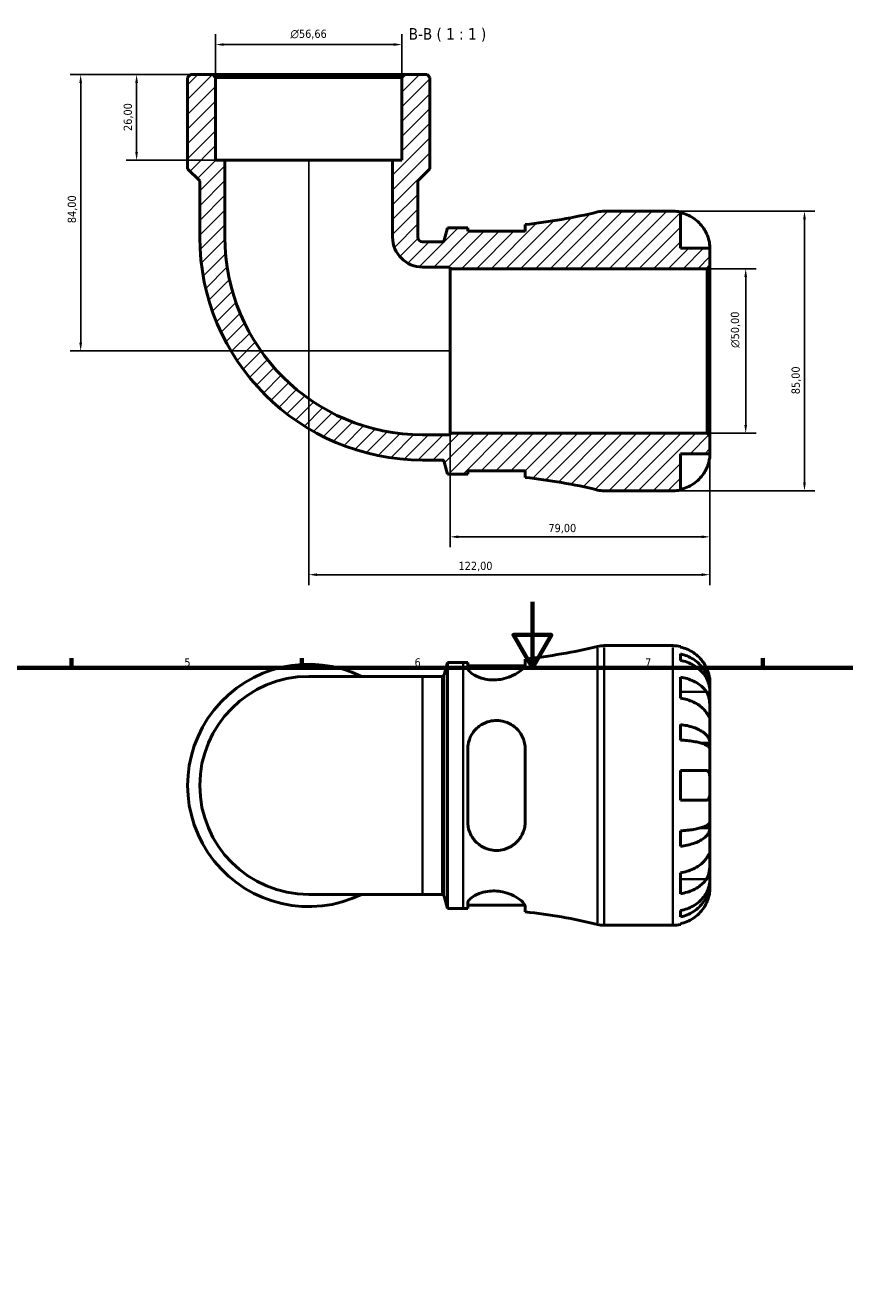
# Model space of a CAD drawing. Header units: millimetres. Extents: x 0 to 905, y 0 to 769.
# Tile 4 of 6: x 266 to 515, y 385 to 769. Entities that reach past the tile are written whole.
import ezdxf

# ---------------------------------------------------------------- set-up
doc = ezdxf.new("R2010")
doc.units = ezdxf.units.MM
for name, color, linetype, lineweight in [('Border (ISO)', 7, 'Continuous', 70), ('Dimension (ISO)', 7, 'Continuous', 25), ('Hatch (ISO)', 7, 'Continuous', 18), ('Symbol (ISO)', 7, 'Continuous', 25), ('Visible (ISO)', 7, 'Continuous', 50), ('Visible Narrow (ISO)', 7, 'Continuous', 35)]:
    doc.layers.add(name, color=color, linetype=linetype, lineweight=lineweight)
doc.styles.add('Label Text (ISO)', font='tahoma.ttf')
doc.styles.add('Note Text (ISO)', font='tahoma.ttf')
doc.dimstyles.new('Default (ISO)', dxfattribs={"dimtxt": 2.5, "dimasz": 2.5, "dimexe": 3.175, "dimexo": 0, "dimgap": 0.762, "dimtad": 1, "dimrnd": 1e-08, "dimzin": 0, "dimtxsty": 'Note Text (ISO)', "dimcen": 0.09, "dimdle": 10, "dimclrd": 256, "dimclre": 256, "dimclrt": 232, "dimazin": 0, "dimtfac": 1.40208, "dimtmove": 0, "dimatfit": 3, "dimfxl": 1, "dimtolj": 1, "dimtzin": 0, "dimlwd": -1, "dimlwe": -1, "dimarcsym": 0})

# ---------------------------------------------------------------- blocks, each defined once
blk = doc.blocks.new('Borders Default Border')
at = {"layer": 'Border (ISO)'}
for p, q in [((280.33, 574), (280.33, 576.9)), ((350.42, 574), (350.42, 576.9)), ((490.58, 574), (490.58, 576.9))]:
    blk.add_line(p, q, dxfattribs=at)
at = {"layer": 'Border (ISO)', "flags": 128}
for points in [[(420.5, 594), (420.5, 574), (414.73, 584), (426.27, 584), (420.5, 574)], [(20, 20), (20, 574), (821, 574), (821, 20), (20, 20)]]:
    blk.add_lwpolyline(points, dxfattribs=at)
at = {"layer": 'Border (ISO)', "color": 232, "true_color": 0xca0064, "char_height": 2.5, "attachment_point": 7, "style": 'Note Text (ISO)'}
for s, insert in [('5', (314.64, 574.35)), ('6', (384.66, 574.35)), ('7', (454.77, 574.4))]:
    blk.add_mtext(s, dxfattribs=dict(at, insert=insert))
blk = doc.blocks.new('*D7')
at = {"layer": 'Defpoints', "color": 0, "transparency": 16777216}
for p in [(323.3, 754.3), (300.13, 728.3), (326.98, 728.3)]:
    blk.add_point(p, dxfattribs=at)
at = {"layer": 'Dimension (ISO)', "transparency": 16777216}
for p, q in [((323.3, 754.3), (296.95, 754.3)), ((300.13, 751.8), (300.13, 730.8)), ((326.98, 728.3), (296.95, 728.3))]:
    blk.add_line(p, q, dxfattribs=at)
for points in [[(299.71, 751.8), (300.54, 751.8), (300.13, 754.3)], [(299.71, 730.8), (300.54, 730.8), (300.13, 728.3)]]:
    blk.add_solid(points, dxfattribs=at)
at = {"layer": 'Dimension (ISO)', "color": 232, "true_color": 0xca0064, "transparency": 16777216, "insert": (296.19, 737.19), "char_height": 2.5, "attachment_point": 1, "rotation": 90, "style": 'Note Text (ISO)'}
blk.add_mtext('\\A1;26,00', dxfattribs=at)
blk = doc.blocks.new('*D8')
at = {"layer": 'Defpoints', "color": 0, "transparency": 16777216}
for p in [(323.3, 754.3), (283.12, 670.3), (395.48, 670.3)]:
    blk.add_point(p, dxfattribs=at)
at = {"layer": 'Dimension (ISO)', "transparency": 16777216}
for p, q in [((323.3, 754.3), (279.95, 754.3)), ((283.12, 751.8), (283.12, 672.8)), ((395.48, 670.3), (279.95, 670.3))]:
    blk.add_line(p, q, dxfattribs=at)
for points in [[(282.71, 751.8), (283.54, 751.8), (283.12, 754.3)], [(282.71, 672.8), (283.54, 672.8), (283.12, 670.3)]]:
    blk.add_solid(points, dxfattribs=at)
at = {"layer": 'Dimension (ISO)', "color": 232, "true_color": 0xca0064, "transparency": 16777216, "insert": (279.18, 709.16), "char_height": 2.5, "attachment_point": 1, "rotation": 90, "style": 'Note Text (ISO)'}
blk.add_mtext('\\A1;84,00', dxfattribs=at)
blk = doc.blocks.new('*D9')
at = {"layer": 'Defpoints', "color": 0, "transparency": 16777216}
for p in [(473.63, 695.3), (485.35, 695.3), (473.63, 645.3)]:
    blk.add_point(p, dxfattribs=at)
at = {"layer": 'Dimension (ISO)', "transparency": 16777216}
for p, q in [((473.63, 695.3), (488.53, 695.3)), ((485.35, 647.8), (485.35, 692.8)), ((473.63, 645.3), (488.53, 645.3))]:
    blk.add_line(p, q, dxfattribs=at)
for points in [[(484.94, 692.8), (485.77, 692.8), (485.35, 695.3)], [(484.94, 647.8), (485.77, 647.8), (485.35, 645.3)]]:
    blk.add_solid(points, dxfattribs=at)
at = {"layer": 'Dimension (ISO)', "color": 232, "true_color": 0xca0064, "transparency": 16777216, "insert": (480.83, 671.25), "char_height": 2.5, "attachment_point": 1, "rotation": 90, "style": 'Note Text (ISO)'}
blk.add_mtext('\\A1;\\fAIGDT|b0|i0;\\H2.5000;\\ln\\fTahoma|b0|i0;\\H2.5000;50,00', dxfattribs=at)
blk = doc.blocks.new('*D10')
at = {"layer": 'Defpoints', "color": 0, "transparency": 16777216}
for p in [(463.23, 712.8), (463.23, 627.8), (503.23, 627.8)]:
    blk.add_point(p, dxfattribs=at)
at = {"layer": 'Dimension (ISO)', "transparency": 16777216}
for p, q in [((463.23, 712.8), (506.41, 712.8)), ((503.23, 710.3), (503.23, 630.3)), ((463.23, 627.8), (506.41, 627.8))]:
    blk.add_line(p, q, dxfattribs=at)
for points in [[(502.81, 710.3), (503.65, 710.3), (503.23, 712.8)], [(502.81, 630.3), (503.65, 630.3), (503.23, 627.8)]]:
    blk.add_solid(points, dxfattribs=at)
at = {"layer": 'Dimension (ISO)', "color": 232, "true_color": 0xca0064, "transparency": 16777216, "insert": (499.29, 657.16), "char_height": 2.5, "attachment_point": 1, "rotation": 90, "style": 'Note Text (ISO)'}
blk.add_mtext('\\A1;85,00', dxfattribs=at)
blk = doc.blocks.new('*D11')
at = {"layer": 'Defpoints', "color": 0, "transparency": 16777216}
for p in [(352.48, 728.3), (474.48, 644.45), (352.48, 602.3)]:
    blk.add_point(p, dxfattribs=at)
at = {"layer": 'Dimension (ISO)', "transparency": 16777216}
for p, q in [((352.48, 728.3), (352.48, 599.13)), ((474.48, 644.45), (474.48, 599.13)), ((471.98, 602.3), (354.98, 602.3))]:
    blk.add_line(p, q, dxfattribs=at)
for points in [[(354.98, 602.72), (354.98, 601.89), (352.48, 602.3)], [(471.98, 602.72), (471.98, 601.89), (474.48, 602.3)]]:
    blk.add_solid(points, dxfattribs=at)
at = {"layer": 'Dimension (ISO)', "color": 232, "true_color": 0xca0064, "transparency": 16777216, "insert": (398.03, 606.24), "char_height": 2.5, "attachment_point": 1, "style": 'Note Text (ISO)'}
blk.add_mtext('\\A1;122,00', dxfattribs=at)
blk = doc.blocks.new('*D12')
at = {"layer": 'Defpoints', "color": 0, "transparency": 16777216}
for p in [(395.48, 644.81), (474.48, 644.45), (395.48, 613.81)]:
    blk.add_point(p, dxfattribs=at)
at = {"layer": 'Dimension (ISO)', "transparency": 16777216}
for p, q in [((395.48, 644.81), (395.48, 610.63)), ((474.48, 644.45), (474.48, 610.63)), ((471.98, 613.81), (397.98, 613.81))]:
    blk.add_line(p, q, dxfattribs=at)
for points in [[(397.98, 614.23), (397.98, 613.39), (395.48, 613.81)], [(471.98, 614.23), (471.98, 613.39), (474.48, 613.81)]]:
    blk.add_solid(points, dxfattribs=at)
at = {"layer": 'Dimension (ISO)', "color": 232, "true_color": 0xca0064, "transparency": 16777216, "insert": (425.36, 617.74), "char_height": 2.5, "attachment_point": 1, "style": 'Note Text (ISO)'}
blk.add_mtext('\\A1;79,00', dxfattribs=at)
blk = doc.blocks.new('*D13')
at = {"layer": 'Defpoints', "color": 0, "transparency": 16777216}
for p in [(324.15, 763.45), (324.15, 753.45), (380.81, 753.45)]:
    blk.add_point(p, dxfattribs=at)
at = {"layer": 'Dimension (ISO)', "transparency": 16777216}
for p, q in [((324.15, 753.45), (324.15, 766.63)), ((380.81, 753.45), (380.81, 766.63)), ((378.31, 763.45), (326.65, 763.45))]:
    blk.add_line(p, q, dxfattribs=at)
for points in [[(326.65, 763.87), (326.65, 763.04), (324.15, 763.45)], [(378.31, 763.87), (378.31, 763.04), (380.81, 763.45)]]:
    blk.add_solid(points, dxfattribs=at)
at = {"layer": 'Dimension (ISO)', "color": 232, "true_color": 0xca0064, "transparency": 16777216, "insert": (346.91, 767.98), "char_height": 2.5, "attachment_point": 1, "style": 'Note Text (ISO)'}
blk.add_mtext('\\A1;\\fAIGDT|b0|i0;\\H2.5000;\\ln\\fTahoma|b0|i0;\\H2.5000;56,66', dxfattribs=at)

msp = doc.modelspace()

# ---------------------------------------------------------------- hatches: boundary and pattern name
at = {"layer": 'Hatch (ISO)'}
h = msp.add_hatch(dxfattribs=at)
h.set_pattern_fill('ANSI31', color=256, scale=25.4, style=0)
h.set_pattern_definition([(45, (0, 0), (-2.245064, 2.245064), [])])
edge = h.paths.add_edge_path()
edge.add_line((400.815, 633.903), (418.315, 633.903))
edge.add_line((418.315, 633.903), (418.315, 631.877))
edge.add_ellipse((399.43, 458.48), major_axis=(18.885, 173.397), ratio=1, start_angle=352.65432, end_angle=360, ccw=False)
edge.add_ellipse((442.323, 636.303), major_axis=(-1.993, -8.263), ratio=1, start_angle=0, end_angle=13.56137)
edge.add_line((442.323, 627.803), (463.23, 627.803))
edge.add_ellipse((463.23, 639.053), major_axis=(0, -11.25), ratio=1, start_angle=0, end_angle=11.53696)
edge.add_line((465.48, 628.03), (465.48, 639.053))
edge.add_line((465.48, 639.053), (474.48, 639.053))
edge.add_line((474.48, 639.053), (474.48, 644.453))
edge.add_line((474.48, 644.453), (473.63, 645.303))
edge.add_line((473.63, 645.303), (395.48, 645.303))
edge.add_line((395.48, 645.303), (395.48, 644.808))
edge.add_line((395.48, 644.808), (387.106, 644.808))
edge.add_ellipse((387.106, 704.929), major_axis=(0, -60.121), ratio=1, start_angle=270, end_angle=360, ccw=False)
edge.add_line((326.985, 704.929), (326.985, 728.303))
edge.add_line((326.985, 728.303), (324.152, 728.303))
edge.add_line((324.152, 728.303), (324.152, 753.453))
edge.add_line((324.152, 753.453), (323.302, 754.303))
edge.add_line((323.302, 754.303), (316.504, 754.303))
edge.add_line((316.504, 754.303), (315.654, 753.453))
edge.add_line((315.654, 753.453), (315.654, 725.703))
edge.add_line((315.654, 725.703), (319.336, 722.02))
edge.add_line((319.336, 722.02), (319.336, 704.929))
edge.add_ellipse((387.106, 704.929), major_axis=(-67.77, 0), ratio=1, start_angle=0, end_angle=90)
edge.add_line((387.106, 637.159), (393.028, 637.159))
edge.add_ellipse((393.028, 636.479), major_axis=(0, 0.68), ratio=1, start_angle=285, end_angle=360, ccw=False)
edge.add_line((393.685, 636.655), (394.69, 632.903))
edge.add_line((394.69, 632.903), (399.43, 632.903))
edge.add_ellipse((399.43, 458.48), major_axis=(0, 174.422), ratio=1, start_angle=359.54504, end_angle=360, ccw=False)
edge.add_line((400.815, 632.897), (400.815, 633.903))
edge = h.paths.add_edge_path()
edge.add_line((418.315, 706.703), (400.815, 706.703))
edge.add_line((400.815, 706.703), (400.815, 707.708))
edge.add_ellipse((399.43, 882.125), major_axis=(1.385, -174.417), ratio=1, start_angle=359.54504, end_angle=360, ccw=False)
edge.add_line((399.43, 707.703), (394.69, 707.703))
edge.add_line((394.69, 707.703), (393.685, 703.95))
edge.add_ellipse((393.028, 704.126), major_axis=(0.657, -0.176), ratio=1, start_angle=285, end_angle=360, ccw=False)
edge.add_line((393.028, 703.446), (387.106, 703.446))
edge.add_ellipse((387.106, 704.929), major_axis=(0, -1.482), ratio=1, start_angle=270, end_angle=360, ccw=False)
edge.add_line((385.624, 704.929), (385.624, 722.02))
edge.add_line((385.624, 722.02), (389.307, 725.703))
edge.add_line((389.307, 725.703), (389.307, 753.453))
edge.add_line((389.307, 753.453), (388.457, 754.303))
edge.add_line((388.457, 754.303), (381.658, 754.303))
edge.add_line((381.658, 754.303), (380.808, 753.453))
edge.add_line((380.808, 753.453), (380.808, 728.303))
edge.add_line((380.808, 728.303), (377.975, 728.303))
edge.add_line((377.975, 728.303), (377.975, 704.929))
edge.add_ellipse((387.106, 704.929), major_axis=(-9.131, 0), ratio=1, start_angle=0, end_angle=90)
edge.add_line((387.106, 695.798), (395.48, 695.798))
edge.add_line((395.48, 695.798), (395.48, 695.303))
edge.add_line((395.48, 695.303), (473.63, 695.303))
edge.add_line((473.63, 695.303), (474.48, 696.153))
edge.add_line((474.48, 696.153), (474.48, 701.553))
edge.add_line((474.48, 701.553), (465.48, 701.553))
edge.add_line((465.48, 701.553), (465.48, 712.575))
edge.add_ellipse((463.23, 701.553), major_axis=(2.25, 11.023), ratio=1, start_angle=0, end_angle=11.53696)
edge.add_line((463.23, 712.803), (442.323, 712.803))
edge.add_ellipse((442.323, 704.303), major_axis=(0, 8.5), ratio=1, start_angle=0, end_angle=13.56137)
edge.add_ellipse((399.43, 882.125), major_axis=(40.9, -169.559), ratio=1, start_angle=352.65432, end_angle=360, ccw=False)
edge.add_line((418.315, 708.728), (418.315, 706.703))

# ---------------------------------------------------------------- linework, layer by layer
at = {"layer": 'Visible (ISO)'}
for p, q in [((316.504, 754.303), (315.654, 753.453)), ((323.302, 754.303), (316.504, 754.303)), ((324.152, 753.453), (323.302, 754.303)), ((381.658, 754.303), (323.302, 754.303)), ((381.658, 754.303), (380.808, 753.453)), ((388.457, 754.303), (381.658, 754.303)), ((389.307, 753.453), (388.457, 754.303)), ((315.654, 753.453), (315.654, 725.703)), ((324.152, 728.303), (324.152, 753.453)), ((324.152, 753.453), (380.808, 753.453)), ((380.808, 753.453), (380.808, 728.303)), ((389.307, 725.703), (389.307, 753.453)), ((326.985, 728.303), (324.152, 728.303)), ((326.985, 704.929), (326.985, 728.303)), ((377.975, 728.303), (326.985, 728.303)), ((380.808, 728.303), (377.975, 728.303)), ((377.975, 728.303), (377.975, 704.929)), ((315.654, 725.703), (319.336, 722.02)), ((385.624, 722.02), (389.307, 725.703)), ((319.336, 722.02), (319.336, 704.929)), ((385.624, 704.929), (385.624, 722.02)), ((463.23, 712.803), (442.323, 712.803)), ((465.48, 701.553), (465.48, 712.575)), ((418.315, 708.728), (418.315, 706.703)), ((394.69, 707.703), (393.685, 703.95)), ((399.43, 707.703), (394.69, 707.703)), ((400.815, 706.703), (400.815, 707.708)), ((418.315, 706.703), (400.815, 706.703)), ((393.028, 703.446), (387.106, 703.446)), ((474.48, 701.553), (465.48, 701.553)), ((474.48, 696.153), (474.48, 701.553)), ((387.106, 695.798), (395.48, 695.798)), ((395.48, 695.798), (395.48, 695.303)), ((395.48, 695.303), (473.63, 695.303)), ((395.48, 645.303), (395.48, 695.303)), ((473.63, 695.303), (474.48, 696.153)), ((473.63, 695.303), (473.63, 645.303)), ((474.48, 644.453), (474.48, 696.153)), ((395.48, 644.808), (387.106, 644.808)), ((473.63, 645.303), (395.48, 645.303)), ((395.48, 645.303), (395.48, 644.808)), ((474.48, 644.453), (473.63, 645.303)), ((474.48, 639.053), (474.48, 644.453)), ((465.48, 628.03), (465.48, 639.053)), ((465.48, 639.053), (474.48, 639.053)), ((387.106, 637.159), (393.028, 637.159)), ((393.685, 636.655), (394.69, 632.903)), ((394.69, 632.903), (399.43, 632.903)), ((400.815, 633.903), (418.315, 633.903)), ((400.815, 632.897), (400.815, 633.903)), ((418.315, 633.903), (418.315, 631.877)), ((442.323, 627.803), (463.23, 627.803)), ((442.323, 580.738), (463.23, 580.738)), ((465.48, 580.511), (465.48, 580.27)), ((465.48, 578.195), (465.48, 576.25)), ((393.685, 571.886), (394.69, 575.638)), ((394.69, 500.838), (394.69, 575.638)), ((394.69, 575.638), (399.43, 575.638)), ((400.815, 575.643), (400.815, 573.99)), ((400.815, 574.638), (418.221, 574.638)), ((418.315, 575.055), (418.315, 576.663)), ((387.106, 571.382), (352.48, 571.382)), ((387.106, 571.382), (393.028, 571.382)), ((465.48, 571.141), (465.48, 564.777)), ((474.48, 567.477), (474.48, 569.488)), ((474.48, 567.477), (474.445, 567.477)), ((474.48, 566.712), (474.48, 567.477)), ((474.48, 560.335), (474.48, 566.712)), ((474.48, 551.115), (474.48, 560.335)), ((465.48, 556.733), (465.48, 552.039)), ((474.48, 551.115), (471.751, 551.115)), ((474.48, 549.267), (474.48, 551.115)), ((400.815, 549.238), (400.815, 527.238)), ((418.315, 527.238), (418.315, 549.238)), ((474.48, 538.238), (474.48, 549.267)), ((465.48, 542.738), (465.48, 533.738)), ((474.48, 527.209), (474.48, 538.238)), ((474.48, 525.361), (474.48, 527.209)), ((465.48, 524.437), (465.48, 519.743)), ((474.48, 525.361), (471.751, 525.361)), ((474.48, 516.141), (474.48, 525.361)), ((474.48, 509.764), (474.48, 516.141)), ((465.48, 511.698), (465.48, 505.335)), ((474.48, 508.999), (474.445, 508.999)), ((474.48, 508.999), (474.48, 509.764)), ((474.48, 506.988), (474.48, 508.999)), ((352.48, 505.094), (387.106, 505.094)), ((387.106, 505.094), (393.028, 505.094)), ((393.685, 504.59), (394.69, 500.838)), ((394.69, 500.838), (399.43, 500.838)), ((400.815, 502.486), (400.815, 500.832)), ((400.815, 501.838), (418.221, 501.838)), ((418.315, 499.813), (418.315, 501.421)), ((465.48, 500.226), (465.48, 498.281)), ((465.48, 496.205), (465.48, 495.965)), ((442.323, 495.738), (463.23, 495.738))]:
    msp.add_line(p, q, dxfattribs=at)
for centre, radius, start, end in [((399.43, 882.125), 174.422, 276.2157, 283.56137), ((442.323, 704.303), 8.5, 90, 103.56137), ((463.23, 701.553), 11.25, 78.46304, 90), ((387.106, 704.929), 67.77, 180, 270), ((387.106, 704.929), 60.121, 180, 270), ((387.106, 704.929), 9.131, 180, 270), ((387.106, 704.929), 1.482, 180, 270), ((393.028, 704.126), 0.68, 270, 345), ((399.43, 882.125), 174.422, 270, 270.45496), ((393.028, 636.479), 0.68, 15, 90), ((399.43, 458.48), 174.422, 89.54504, 90), ((399.43, 458.48), 174.422, 76.43863, 83.7843), ((442.323, 636.303), 8.5, 256.43863, 270), ((463.23, 639.053), 11.25, 270, 281.53696), ((399.43, 750.06), 174.422, 276.2157, 283.56137), ((442.323, 572.238), 8.5, 90, 103.56137), ((463.23, 569.488), 11.25, 78.46304, 90), ((352.48, 538.238), 36.826, 64.15807, 295.84193), ((399.43, 750.06), 174.422, 270, 270.45496), ((352.48, 538.238), 33.144, 90, 270), ((393.028, 572.062), 0.68, 270, 345), ((393.028, 504.414), 0.68, 15, 90), ((399.43, 326.416), 174.422, 89.54504, 90), ((399.43, 326.416), 174.422, 76.43863, 83.7843), ((442.323, 504.238), 8.5, 256.43863, 270), ((463.23, 506.988), 11.25, 270, 281.53696)]:
    msp.add_arc(centre, radius, start, end, dxfattribs=at)
for points, knots in [([(465.48, 712.335), (466.2, 712.187), (466.903, 711.965), (468.166, 711.44), (468.841, 711.086), (470.099, 710.242), (470.683, 709.753), (471.666, 708.766), (472.155, 708.178), (472.897, 707.061), (473.18, 706.553), (473.413, 706.053)], [0.21343841, 0.21343841, 0.21343841, 0.21343841, 0.41559978, 0.41559978, 0.62400044, 0.62400044, 0.8324011, 0.8324011, 1.04178819, 1.04178819, 1.20124236, 1.20124236, 1.20124236, 1.20124236]), ([(473.413, 706.053), (473.51, 705.844), (473.602, 705.632), (473.771, 705.21), (473.849, 705), (474.007, 704.53), (474.084, 704.273), (474.265, 703.578), (474.342, 703.168), (474.445, 702.426), (474.465, 702.116), (474.482, 701.671), (474.48, 701.553), (474.48, 701.553)], [-0.72877811, -0.72877811, -0.72877811, -0.72877811, -0.65864576, -0.65864576, -0.58948737, -0.58948737, -0.50282865, -0.50282865, -0.34782332, -0.34782332, -0.17870564, -0.17870564, 0, 0, 0, 0]), ([(474.48, 639.053), (474.48, 639.053), (474.481, 638.999), (474.476, 638.777), (474.471, 638.597), (474.429, 638.054), (474.382, 637.655), (474.229, 636.887), (474.15, 636.562), (473.972, 635.963), (473.883, 635.698), (473.677, 635.151), (473.56, 634.871), (473.426, 634.581), (473.42, 634.567), (473.413, 634.553)], [-3.12621297, -3.12621297, -3.12621297, -3.12621297, -3.00592131, -3.00592131, -2.87295675, -2.87295675, -2.69789372, -2.69789372, -2.58338701, -2.58338701, -2.49547573, -2.49547573, -2.40310236, -2.40310236, -2.39831682, -2.39831682, -2.39831682, -2.39831682]), ([(473.413, 634.553), (473.18, 634.052), (472.897, 633.544), (472.155, 632.428), (471.666, 631.839), (470.683, 630.853), (470.099, 630.364), (468.841, 629.52), (468.166, 629.165), (466.903, 628.64), (466.2, 628.418), (465.48, 628.27)], [5.50227189, 5.50227189, 5.50227189, 5.50227189, 5.66172607, 5.66172607, 5.87111315, 5.87111315, 6.07951382, 6.07951382, 6.28791448, 6.28791448, 6.49007585, 6.49007585, 6.49007585, 6.49007585]), ([(473.413, 573.988), (473.18, 574.488), (472.897, 574.997), (472.155, 576.113), (471.666, 576.701), (470.683, 577.688), (470.099, 578.177), (468.841, 579.021), (468.166, 579.376), (466.903, 579.901), (466.2, 580.123), (465.48, 580.27)], [5.50227189, 5.50227189, 5.50227189, 5.50227189, 5.66172607, 5.66172607, 5.87111315, 5.87111315, 6.07951382, 6.07951382, 6.28791448, 6.28791448, 6.49007585, 6.49007585, 6.49007585, 6.49007585]), ([(465.48, 578.195), (466.201, 578.052), (466.906, 577.836), (468.171, 577.328), (468.845, 576.985), (470.104, 576.17), (470.688, 575.697), (471.67, 574.744), (472.159, 574.176), (473.001, 572.952), (473.355, 572.297), (473.887, 571.049), (474.115, 570.34), (474.411, 568.893), (474.48, 568.154), (474.48, 567.477)], [0.2134337, 0.2134337, 0.2134337, 0.2134337, 0.41601, 0.41601, 0.6243485, 0.6243485, 0.832687, 0.832687, 1.0415719, 1.0415719, 1.2504568, 1.2504568, 1.4601279, 1.4601279, 1.6697991, 1.6697991, 1.6697991, 1.6697991]), ([(418.315, 575.055), (418.315, 574.889), (418.262, 574.705), (417.953, 574.106), (417.549, 573.65), (416.386, 572.689), (415.609, 572.183), (413.863, 571.328), (412.922, 570.969), (411.149, 570.527), (410.366, 570.399), (408.821, 570.293), (408.08, 570.308), (406.481, 570.475), (405.658, 570.655), (403.905, 571.212), (403.053, 571.63), (401.699, 572.522), (401.216, 572.996), (400.871, 573.625), (400.815, 573.814), (400.815, 573.99)], [-3.0728185, -3.0728185, -3.0728185, -3.0728185, -2.8979189, -2.8979189, -2.5471906, -2.5471906, -2.1792349, -2.1792349, -1.8502715, -1.8502715, -1.6094546, -1.6094546, -1.384018, -1.384018, -1.1093647, -1.1093647, -0.7386253, -0.7386253, -0.3505366, -0.3505366, -0.1706275, -0.1706275, -0.1706275, -0.1706275]), ([(474.48, 566.712), (474.48, 567.314), (474.411, 567.972), (474.115, 569.26), (473.887, 569.89), (473.355, 571.001), (473.001, 571.584), (472.159, 572.673), (471.67, 573.179), (470.688, 574.027), (470.104, 574.448), (468.845, 575.174), (468.171, 575.479), (466.906, 575.931), (466.201, 576.123), (465.48, 576.25)], [5.0161165, 5.0161165, 5.0161165, 5.0161165, 5.2257877, 5.2257877, 5.4354588, 5.4354588, 5.6443437, 5.6443437, 5.8532286, 5.8532286, 6.0615671, 6.0615671, 6.2699056, 6.2699056, 6.472482, 6.472482, 6.472482, 6.472482]), ([(474.48, 569.488), (474.48, 569.488), (474.481, 569.542), (474.476, 569.764), (474.471, 569.943), (474.429, 570.487), (474.382, 570.886), (474.229, 571.653), (474.15, 571.979), (473.972, 572.578), (473.883, 572.843), (473.677, 573.39), (473.56, 573.669), (473.426, 573.959), (473.42, 573.974), (473.413, 573.988)], [-3.12621297, -3.12621297, -3.12621297, -3.12621297, -3.00592131, -3.00592131, -2.87295675, -2.87295675, -2.69789372, -2.69789372, -2.58338701, -2.58338701, -2.49547573, -2.49547573, -2.40310236, -2.40310236, -2.39831682, -2.39831682, -2.39831682, -2.39831682]), ([(465.48, 571.141), (466.2, 571.037), (466.903, 570.88), (468.166, 570.509), (468.841, 570.258), (470.099, 569.661), (470.683, 569.315), (471.666, 568.618), (472.155, 568.201), (472.897, 567.412), (473.18, 567.053), (473.413, 566.699)], [0.21343841, 0.21343841, 0.21343841, 0.21343841, 0.41559978, 0.41559978, 0.62400044, 0.62400044, 0.8324011, 0.8324011, 1.04178819, 1.04178819, 1.20124236, 1.20124236, 1.20124236, 1.20124236]), ([(473.413, 566.699), (473.472, 566.61), (473.529, 566.516), (473.705, 566.199), (473.815, 565.959), (474.014, 565.425), (474.101, 565.131), (474.275, 564.384), (474.344, 563.924), (474.444, 562.892), (474.465, 562.331), (474.482, 561.256), (474.48, 560.756), (474.48, 560.335)], [-0.72474413, -0.72474413, -0.72474413, -0.72474413, -0.68292689, -0.68292689, -0.58946764, -0.58946764, -0.49014387, -0.49014387, -0.34933517, -0.34933517, -0.17856496, -0.17856496, 0, 0, 0, 0]), ([(473.413, 560.335), (473.18, 560.689), (472.897, 561.048), (472.155, 561.838), (471.666, 562.254), (470.683, 562.951), (470.099, 563.297), (468.841, 563.894), (468.166, 564.145), (466.903, 564.516), (466.2, 564.673), (465.48, 564.777)], [5.50227189, 5.50227189, 5.50227189, 5.50227189, 5.66172607, 5.66172607, 5.87111315, 5.87111315, 6.07951382, 6.07951382, 6.28791448, 6.28791448, 6.49007585, 6.49007585, 6.49007585, 6.49007585]), ([(400.815, 549.238), (400.815, 549.698), (400.851, 550.157), (401.09, 551.659), (401.445, 552.663), (402.557, 554.611), (403.361, 555.528), (405.094, 556.817), (405.945, 557.263), (407.589, 557.795), (408.338, 557.935), (409.87, 558.017), (410.633, 557.955), (412.337, 557.596), (413.239, 557.235), (415.116, 556.115), (416.021, 555.267), (417.391, 553.321), (417.874, 552.231), (418.25, 550.467), (418.315, 549.856), (418.315, 549.238)], [-3.0432113, -3.0432113, -3.0432113, -3.0432113, -2.8981948, -2.8981948, -2.5610378, -2.5610378, -2.1775655, -2.1775655, -1.8826405, -1.8826405, -1.6526804, -1.6526804, -1.4206498, -1.4206498, -1.1178902, -1.1178902, -0.7201261, -0.7201261, -0.3378687, -0.3378687, -0.1434595, -0.1434595, -0.1434595, -0.1434595]), ([(474.48, 560.335), (474.48, 560.094), (474.48, 559.881), (474.478, 559.507), (474.476, 559.353), (474.454, 559.087), (474.43, 559.013), (474.33, 559.022), (474.257, 559.097), (474.079, 559.336), (473.991, 559.464), (473.787, 559.767), (473.674, 559.938), (473.505, 560.195), (473.46, 560.264), (473.413, 560.335)], [0, 0, 0, 0, 0.10230486, 0.10230486, 0.2116531, 0.2116531, 0.35868741, 0.35868741, 0.49861539, 0.49861539, 0.59613895, 0.59613895, 0.69034298, 0.69034298, 0.72355027, 0.72355027, 0.72355027, 0.72355027]), ([(465.48, 556.733), (466.201, 556.658), (466.906, 556.545), (468.171, 556.279), (468.845, 556.099), (470.104, 555.672), (470.688, 555.424), (471.67, 554.924), (472.159, 554.626), (473.001, 553.985), (473.355, 553.641), (473.887, 552.987), (474.115, 552.616), (474.411, 551.857), (474.48, 551.469), (474.48, 551.115)], [0.2134337, 0.2134337, 0.2134337, 0.2134337, 0.41601, 0.41601, 0.6243485, 0.6243485, 0.832687, 0.832687, 1.0415719, 1.0415719, 1.2504568, 1.2504568, 1.4601279, 1.4601279, 1.6697991, 1.6697991, 1.6697991, 1.6697991]), ([(474.48, 549.267), (474.48, 549.442), (474.411, 549.633), (474.115, 550.007), (473.887, 550.191), (473.355, 550.513), (473.001, 550.683), (472.159, 550.999), (471.67, 551.146), (470.688, 551.393), (470.104, 551.515), (468.845, 551.726), (468.171, 551.814), (466.906, 551.946), (466.201, 552.002), (465.48, 552.039)], [5.0161165, 5.0161165, 5.0161165, 5.0161165, 5.2257877, 5.2257877, 5.4354588, 5.4354588, 5.6443437, 5.6443437, 5.8532286, 5.8532286, 6.0615671, 6.0615671, 6.2699056, 6.2699056, 6.472482, 6.472482, 6.472482, 6.472482]), ([(465.48, 542.738), (466.2, 542.738), (466.903, 542.738), (468.166, 542.738), (468.841, 542.738), (470.099, 542.738), (470.683, 542.738), (471.666, 542.738), (472.155, 542.738), (472.897, 542.738), (473.18, 542.738), (473.413, 542.738)], [0.21343841, 0.21343841, 0.21343841, 0.21343841, 0.41559978, 0.41559978, 0.62400044, 0.62400044, 0.8324011, 0.8324011, 1.04178819, 1.04178819, 1.20124236, 1.20124236, 1.20124236, 1.20124236]), ([(473.413, 542.738), (473.485, 542.738), (473.554, 542.73), (473.73, 542.686), (473.829, 542.635), (474.016, 542.475), (474.099, 542.36), (474.273, 541.997), (474.344, 541.714), (474.445, 540.968), (474.465, 540.492), (474.482, 539.421), (474.48, 538.832), (474.48, 538.238)], [-0.71968867, -0.71968867, -0.71968867, -0.71968867, -0.66913349, -0.66913349, -0.58448293, -0.58448293, -0.49008499, -0.49008499, -0.34765985, -0.34765985, -0.17827673, -0.17827673, 0, 0, 0, 0]), ([(474.48, 538.238), (474.48, 537.837), (474.481, 537.438), (474.476, 536.624), (474.471, 536.217), (474.429, 535.352), (474.382, 534.928), (474.229, 534.373), (474.15, 534.195), (473.972, 533.956), (473.883, 533.878), (473.677, 533.769), (473.56, 533.741), (473.426, 533.738), (473.42, 533.738), (473.413, 533.738)], [-3.12621297, -3.12621297, -3.12621297, -3.12621297, -3.00592131, -3.00592131, -2.87295675, -2.87295675, -2.69789372, -2.69789372, -2.58338701, -2.58338701, -2.49547573, -2.49547573, -2.40310236, -2.40310236, -2.39831682, -2.39831682, -2.39831682, -2.39831682]), ([(473.413, 533.738), (473.18, 533.738), (472.897, 533.738), (472.155, 533.738), (471.666, 533.738), (470.683, 533.738), (470.099, 533.738), (468.841, 533.738), (468.166, 533.738), (466.903, 533.738), (466.2, 533.738), (465.48, 533.738)], [5.50227189, 5.50227189, 5.50227189, 5.50227189, 5.66172607, 5.66172607, 5.87111315, 5.87111315, 6.07951382, 6.07951382, 6.28791448, 6.28791448, 6.49007585, 6.49007585, 6.49007585, 6.49007585]), ([(418.315, 527.238), (418.315, 526.683), (418.262, 526.133), (417.953, 524.516), (417.549, 523.501), (416.386, 521.643), (415.609, 520.809), (413.863, 519.549), (412.922, 519.088), (411.149, 518.597), (410.366, 518.488), (408.821, 518.488), (408.08, 518.583), (406.481, 518.999), (405.658, 519.359), (403.905, 520.46), (403.053, 521.281), (401.699, 523.219), (401.216, 524.348), (400.871, 526.101), (400.815, 526.667), (400.815, 527.238)], [-3.0728185, -3.0728185, -3.0728185, -3.0728185, -2.8979189, -2.8979189, -2.5471906, -2.5471906, -2.1792349, -2.1792349, -1.8502715, -1.8502715, -1.6094546, -1.6094546, -1.384018, -1.384018, -1.1093647, -1.1093647, -0.7386253, -0.7386253, -0.3505366, -0.3505366, -0.1706275, -0.1706275, -0.1706275, -0.1706275]), ([(465.48, 524.437), (466.201, 524.474), (466.906, 524.53), (468.171, 524.661), (468.845, 524.75), (470.104, 524.961), (470.688, 525.083), (471.67, 525.33), (472.159, 525.477), (473.001, 525.793), (473.355, 525.963), (473.887, 526.285), (474.115, 526.469), (474.411, 526.843), (474.48, 527.034), (474.48, 527.209)], [0.2134337, 0.2134337, 0.2134337, 0.2134337, 0.41601, 0.41601, 0.6243485, 0.6243485, 0.832687, 0.832687, 1.0415719, 1.0415719, 1.2504568, 1.2504568, 1.4601279, 1.4601279, 1.6697991, 1.6697991, 1.6697991, 1.6697991]), ([(474.48, 525.361), (474.48, 525.007), (474.411, 524.619), (474.115, 523.86), (473.887, 523.489), (473.355, 522.835), (473.001, 522.491), (472.159, 521.85), (471.67, 521.552), (470.688, 521.052), (470.104, 520.804), (468.845, 520.377), (468.171, 520.197), (466.906, 519.931), (466.201, 519.818), (465.48, 519.743)], [5.0161165, 5.0161165, 5.0161165, 5.0161165, 5.2257877, 5.2257877, 5.4354588, 5.4354588, 5.6443437, 5.6443437, 5.8532286, 5.8532286, 6.0615671, 6.0615671, 6.2699056, 6.2699056, 6.472482, 6.472482, 6.472482, 6.472482]), ([(465.48, 511.698), (466.2, 511.803), (466.903, 511.96), (468.166, 512.331), (468.841, 512.582), (470.099, 513.179), (470.683, 513.525), (471.666, 514.222), (472.155, 514.638), (472.897, 515.428), (473.18, 515.787), (473.413, 516.141)], [0.21343841, 0.21343841, 0.21343841, 0.21343841, 0.41559978, 0.41559978, 0.62400044, 0.62400044, 0.8324011, 0.8324011, 1.04178819, 1.04178819, 1.20124236, 1.20124236, 1.20124236, 1.20124236]), ([(473.413, 516.141), (473.472, 516.23), (473.529, 516.316), (473.705, 516.584), (473.815, 516.75), (474.014, 517.046), (474.101, 517.172), (474.275, 517.398), (474.344, 517.465), (474.444, 517.451), (474.465, 517.337), (474.482, 516.895), (474.48, 516.562), (474.48, 516.141)], [-0.72474413, -0.72474413, -0.72474413, -0.72474413, -0.68292689, -0.68292689, -0.58946764, -0.58946764, -0.49014387, -0.49014387, -0.34933517, -0.34933517, -0.17856496, -0.17856496, 0, 0, 0, 0]), ([(474.48, 516.141), (474.48, 515.9), (474.48, 515.632), (474.478, 515.034), (474.476, 514.702), (474.454, 513.891), (474.43, 513.405), (474.33, 512.454), (474.257, 511.999), (474.079, 511.265), (473.991, 510.979), (473.787, 510.454), (473.674, 510.215), (473.505, 509.922), (473.46, 509.848), (473.413, 509.777)], [0, 0, 0, 0, 0.10230486, 0.10230486, 0.2116531, 0.2116531, 0.35868741, 0.35868741, 0.49861539, 0.49861539, 0.59613895, 0.59613895, 0.69034298, 0.69034298, 0.72355027, 0.72355027, 0.72355027, 0.72355027]), ([(473.413, 509.777), (473.18, 509.423), (472.897, 509.064), (472.155, 508.274), (471.666, 507.858), (470.683, 507.161), (470.099, 506.815), (468.841, 506.218), (468.166, 505.967), (466.903, 505.596), (466.2, 505.439), (465.48, 505.335)], [5.50227189, 5.50227189, 5.50227189, 5.50227189, 5.66172607, 5.66172607, 5.87111315, 5.87111315, 6.07951382, 6.07951382, 6.28791448, 6.28791448, 6.49007585, 6.49007585, 6.49007585, 6.49007585]), ([(465.48, 500.226), (466.201, 500.353), (466.906, 500.545), (468.171, 500.997), (468.845, 501.302), (470.104, 502.028), (470.688, 502.449), (471.67, 503.297), (472.159, 503.803), (473.001, 504.891), (473.355, 505.475), (473.887, 506.586), (474.115, 507.216), (474.411, 508.504), (474.48, 509.162), (474.48, 509.764)], [0.2134337, 0.2134337, 0.2134337, 0.2134337, 0.41601, 0.41601, 0.6243485, 0.6243485, 0.832687, 0.832687, 1.0415719, 1.0415719, 1.2504568, 1.2504568, 1.4601279, 1.4601279, 1.6697991, 1.6697991, 1.6697991, 1.6697991]), ([(474.48, 508.999), (474.48, 508.322), (474.411, 507.583), (474.115, 506.136), (473.887, 505.427), (473.355, 504.179), (473.001, 503.524), (472.159, 502.3), (471.67, 501.732), (470.688, 500.779), (470.104, 500.306), (468.845, 499.491), (468.171, 499.148), (466.906, 498.64), (466.201, 498.424), (465.48, 498.281)], [5.0161165, 5.0161165, 5.0161165, 5.0161165, 5.2257877, 5.2257877, 5.4354588, 5.4354588, 5.6443437, 5.6443437, 5.8532286, 5.8532286, 6.0615671, 6.0615671, 6.2699056, 6.2699056, 6.472482, 6.472482, 6.472482, 6.472482]), ([(400.815, 502.486), (400.815, 502.628), (400.851, 502.779), (401.09, 503.303), (401.445, 503.706), (402.557, 504.563), (403.361, 505.018), (405.094, 505.669), (405.945, 505.898), (407.589, 506.136), (408.338, 506.18), (409.87, 506.13), (410.633, 506.036), (412.337, 505.682), (413.239, 505.385), (415.116, 504.579), (416.021, 504.037), (417.391, 502.988), (417.874, 502.48), (418.25, 501.812), (418.315, 501.605), (418.315, 501.421)], [-3.0432113, -3.0432113, -3.0432113, -3.0432113, -2.8981948, -2.8981948, -2.5610378, -2.5610378, -2.1775655, -2.1775655, -1.8826405, -1.8826405, -1.6526804, -1.6526804, -1.4206498, -1.4206498, -1.1178902, -1.1178902, -0.7201261, -0.7201261, -0.3378687, -0.3378687, -0.1434595, -0.1434595, -0.1434595, -0.1434595]), ([(473.413, 502.488), (473.485, 502.643), (473.554, 502.799), (473.73, 503.22), (473.829, 503.483), (474.016, 504.035), (474.099, 504.319), (474.273, 505.006), (474.344, 505.385), (474.445, 506.109), (474.465, 506.423), (474.482, 506.87), (474.48, 506.988), (474.48, 506.988)], [-0.71968867, -0.71968867, -0.71968867, -0.71968867, -0.66913349, -0.66913349, -0.58448293, -0.58448293, -0.49008499, -0.49008499, -0.34765985, -0.34765985, -0.17827673, -0.17827673, 0, 0, 0, 0]), ([(465.48, 496.205), (466.2, 496.353), (466.903, 496.575), (468.166, 497.1), (468.841, 497.455), (470.099, 498.299), (470.683, 498.788), (471.666, 499.774), (472.155, 500.363), (472.897, 501.479), (473.18, 501.988), (473.413, 502.488)], [0.21343841, 0.21343841, 0.21343841, 0.21343841, 0.41559978, 0.41559978, 0.62400044, 0.62400044, 0.8324011, 0.8324011, 1.04178819, 1.04178819, 1.20124236, 1.20124236, 1.20124236, 1.20124236])]:
    msp.add_open_spline(points, degree=3, knots=knots, dxfattribs=at)
for points in [[(418.221, 706.703), (418.283, 706.852), (418.315, 706.991), (418.315, 707.12)], [(418.315, 633.485), (418.315, 633.614), (418.283, 633.754), (418.221, 633.903)]]:
    msp.add_open_spline(points, degree=3, dxfattribs=at)
at = {"layer": 'Visible Narrow (ISO)'}
for p, q in [((440.33, 496.495), (440.33, 579.981)), ((442.323, 580.215), (442.323, 496.261)), ((463.23, 496.261), (463.23, 580.215)), ((399.43, 501.298), (399.43, 575.178)), ((387.106, 505.502), (387.106, 570.974)), ((393.028, 505.502), (393.028, 570.974)), ((393.685, 571.471), (393.685, 505.004)), ((473.016, 566.699), (465.877, 566.699)), ((473.016, 509.777), (465.877, 509.777))]:
    msp.add_line(p, q, dxfattribs=at)

# ---------------------------------------------------------------- block references
msp.add_blockref('Borders Default Border', (0, 0))

# ---------------------------------------------------------------- texts
at = {"layer": 'Symbol (ISO)', "insert": (382.864, 764.303), "char_height": 3.5, "attachment_point": 7, "style": 'Label Text (ISO)'}
msp.add_mtext('B-B ( 1 : 1 )', dxfattribs=at)

# ---------------------------------------------------------------- dimensions: what is measured, and where the dimension line sits
at = {"layer": 'Dimension (ISO)'}
for base, p1, p2, angle, picture, middle in [((324.152, 763.453), (380.808, 753.453), (324.152, 753.453), 180, '*D13', (352.48, 763.453)), ((485.352, 695.303), (473.63, 645.303), (473.63, 695.303), 90, '*D9', (485.352, 676.803))]:
    dim = msp.add_linear_dim(base=base, p1=p1, p2=p2, angle=angle, text='\\fAIGDT|b0|i0;\\H2.5000;\\ln\\fTahoma|b0|i0;\\H2.5000;<>', dimstyle='Default (ISO)', override={"dimdec": 2, "dimtp": 0, "dimtm": 0, "dimtdec": 2, "dimtofl": 0, "dimatfit": 1}, dxfattribs=at)
    dim.commit()
    dim.dimension.update_dxf_attribs({"geometry": picture, "text_midpoint": middle, "dimtype": 160})
for base, p1, p2, angle, picture, middle in [((283.122, 670.303), (323.302, 754.303), (395.48, 670.303), 270, '*D8', (283.122, 713.303)), ((300.127, 728.303), (323.302, 754.303), (326.985, 728.303), 270, '*D7', (300.127, 741.303)), ((352.48, 602.303), (474.48, 644.453), (352.48, 728.303), 180, '*D11', (402.98, 602.303)), ((503.23, 627.803), (463.23, 712.803), (463.23, 627.803), 90, '*D10', (503.23, 661.303)), ((395.48, 613.809), (474.48, 644.453), (395.48, 644.808), 180, '*D12', (429.48, 613.809))]:
    dim = msp.add_linear_dim(base=base, p1=p1, p2=p2, angle=angle, dimstyle='Default (ISO)', override={"dimdec": 2, "dimtp": 0, "dimtm": 0, "dimtdec": 2, "dimtofl": 0, "dimatfit": 1}, dxfattribs=at)
    dim.commit()
    dim.dimension.update_dxf_attribs({"geometry": picture, "text_midpoint": middle, "dimtype": 160})

doc.saveas('drawing.dxf')
